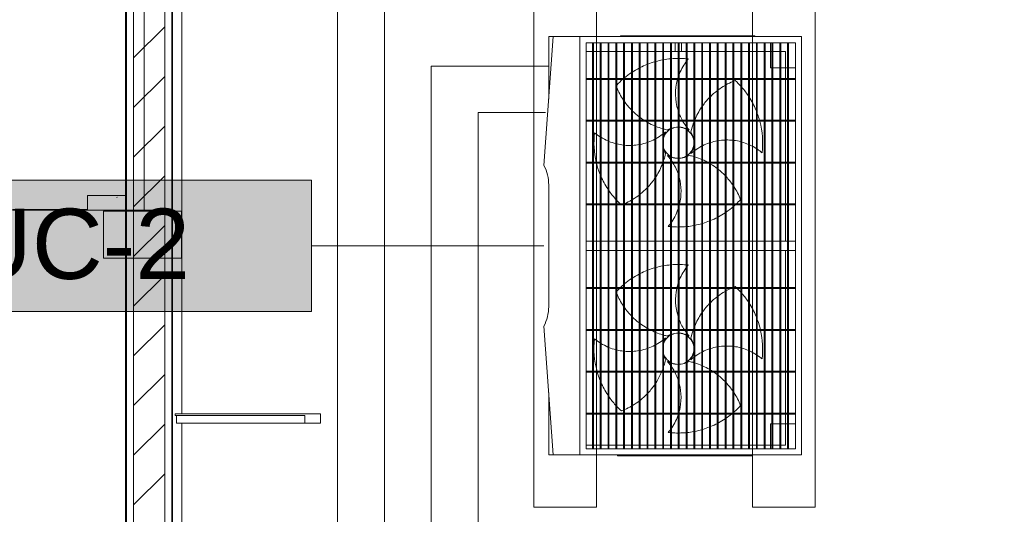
# Model space of a CAD drawing. Header units: metres. Extents: x 2.5 to 41.3, y -72.9 to -49.4.
# Tile 22 of 28: x 34.7 to 37.8, y -55.3 to -53.7. Entities that reach past the tile are written whole.
import ezdxf

# ---------------------------------------------------------------- set-up
doc = ezdxf.new("R2010")
doc.units = ezdxf.units.M
for name, color, linetype, lineweight in [('A-COLS', 7, 'Continuous', 18), ('A-FLOR', 7, 'Continuous', 18), ('A-GLAZ-CWMG', 7, 'Continuous', 18), ('A-WALL', 7, 'Continuous', 18), ('A-WALL-PATT', 7, 'Continuous', 18), ('M-EQPM', 7, 'Continuous', 18), ('S-BEAM', 7, 'Continuous', 18), ('S-COLS', 7, 'Continuous', 18)]:
    doc.layers.add(name, color=color, linetype=linetype, lineweight=lineweight)
for name, color, linetype, lineweight, true_color in [('LAJE TÉCNICA -FRIG_dwg', 7, 'Continuous', 18, 0x767676), ('M-EQPM-IDEN', 1, 'Continuous', 9, 0xff0000), ('TUB_FRIGO', 30, 'Continuous', 18, 0xff7f00)]:
    doc.layers.add(name, color=color, linetype=linetype, lineweight=lineweight, true_color=true_color)
doc.styles.add('Arial_4', font='arial.ttf', dxfattribs={"height": 0.225})
pattern_1 = [(50, (21.555, -62.9), (0.546555, -0.047815), [0.05715, -0.62865]), (355, (21.555, -62.9), (-0.105728, 0.573166), [0.04572, -0.50292]), (100.451, (21.601, -62.904), (0.440828, 0.525349), [0.04857, -0.53427]), (46.184, (21.555, -62.748), (0.813237, -0.12613), [0.08573, -0.94298]), (96.636, (21.623, -62.758), (0.712212, 0.742287), [0.07286, -0.80141]), (351.184, (21.555, -62.748), (0.712217, 0.742274), [0.06858, -0.75438]), (21, (21.631, -62.786), (0.454846, -0.306795), [0.05715, -0.62865]), (326, (21.631, -62.786), (0.185405, 0.55256), [0.04572, -0.50292]), (71.451, (21.669, -62.811), (0.640251, 0.245763), [0.04857, -0.53427]), (37.5, (21.555, -62.9), (0.009261, 0.2536672), [0.02515, -0.47168, 0.02515, -0.48539, -0.50482]), (37.5, (21.555, -62.9), (0.009261, 0.2536672), [-1.007, 0.02515, -0.47968]), (7.5, (21.555, -62.9), (0.200456, 0.300546), [0.02515, -0.26594, 0.02515, -0.46025, -0.1924]), (7.5, (21.555, -62.9), (0.200456, 0.300546), [-0.77648, 0.02515, -0.16726]), (327.5, (21.385, -62.9), (0.4067682, -0.0171882), [0.02515, -0.16535, 0.02515, -0.56921, -0.78867]), (327.5, (21.385, -62.9), (0.4067682, -0.0171882), [-0.78486, 0.02515, -0.76352]), (317.5, (21.309, -62.9), (0.444383, 0.0762794), [0.02515, -0.2225, 0.02515, -0.36957, -0.56007]), (317.5, (21.309, -62.9), (0.444383, 0.0762794), [-0.64237, 0.02515, -0.53492])]
pattern_2 = [(45, (21.555, -62.9), (-0.0795495, 0.0795495), [])]

# ---------------------------------------------------------------- blocks, each defined once
blk = doc.blocks.new('Paredes 15 - Paredes 6-6874455-LAJE TÉCNICA - FRIGORÍFICA')
at = {"layer": 'A-WALL', "color": 253, "true_color": 0xaaaaaa}
for p, q in [((35.179, -54.3441), (34.6671, -54.3441)), ((35.179, -68.442), (35.179, -54.3441))]:
    blk.add_line(p, q, dxfattribs=at)
blk = doc.blocks.new('Rectangular Mullion - 50 x 150mm-V3-LAJE TÉCNICA - FRIGORÍFICA')
at = {"layer": 'A-GLAZ-CWMG', "color": 253, "true_color": 0xaaaaaa}
for p, q in [((35.1876, -54.9962), (35.1876, -55.0012)), ((35.6529, -54.9962), (35.1876, -54.9962)), ((35.1876, -55.0012), (35.6026, -55.0012)), ((35.1917, -55.0262), (35.1917, -55.0012)), ((35.6026, -55.0012), (35.6026, -55.0262)), ((35.6529, -55.0262), (35.6529, -54.9962)), ((35.1917, -55.0262), (35.6026, -55.0262)), ((35.6026, -55.0262), (35.6529, -55.0262))]:
    blk.add_line(p, q, dxfattribs=at)
blk = doc.blocks.new('4 GRE - ESCOLA DE CINEMA E AUDIOVISUAL CINE REX R07_rvt-1-LAJE TÉCNICA - FRIGORÍFICA')
at = {"layer": 'A-WALL-PATT', "true_color": 0xd4d4d4}
h = blk.add_hatch(dxfattribs=at)
h.set_pattern_fill('FP_1', color=254, style=0, pattern_type=2)
h.set_pattern_definition(pattern_1)
h.paths.add_polyline_path([(35.029, -54.842), (35.0315, -54.842), (35.0309, -52.0804), (35.029, -52.0804), (35.029, -54.4523)])
h.paths.add_polyline_path([(35.0315, -52.0504), (35.0312, -51.5804), (35.029, -51.5804), (35.029, -52.0504), (35.0309, -52.0504)])
h.paths.add_polyline_path([(35.029, -51.5504), (35.0315, -51.5504), (35.0315, -51.0479), (35.029, -51.0479), (35.029, -51.3037)])
h = blk.add_hatch(dxfattribs=at)
h.set_pattern_fill('FP_2', color=254, style=0, pattern_type=2)
h.set_pattern_definition(pattern_2)
h.paths.add_polyline_path([(35.154, -54.842), (35.154, -51.1704), (35.054, -51.1704), (35.054, -54.842), (35.1385, -54.842)])
h = blk.add_hatch(dxfattribs=at)
h.set_pattern_fill('FP_1', color=254, style=0, pattern_type=2)
h.set_pattern_definition(pattern_1)
h.paths.add_polyline_path([(35.1765, -54.842), (35.179, -54.842), (35.179, -51.1954), (35.1765, -51.1954), (35.1765, -54.4523)])
h = blk.add_hatch(dxfattribs=at)
h.set_pattern_fill('FP_1', color=254, style=0, pattern_type=2)
h.set_pattern_definition(pattern_1)
h.paths.add_polyline_path([(35.1765, -68.5214), (35.1765, -68.5189), (35.0315, -68.5189), (35.0315, -54.842), (35.029, -54.842), (35.029, -68.5214), (35.1385, -68.5214)])
h = blk.add_hatch(dxfattribs=at)
h.set_pattern_fill('FP_2', color=254, style=0, pattern_type=2)
h.set_pattern_definition(pattern_2)
h.paths.add_polyline_path([(35.054, -68.4964), (35.154, -68.4964), (35.154, -54.842), (35.054, -54.842), (35.054, -67.9462)])
h = blk.add_hatch(dxfattribs=at)
h.set_pattern_fill('FP_1', color=254, style=0, pattern_type=2)
h.set_pattern_definition(pattern_1)
h.paths.add_polyline_path([(35.1765, -68.5214), (35.179, -68.5214), (35.179, -54.842), (35.1765, -54.842), (35.1765, -68.5189)])
at = {"layer": 'S-COLS', "true_color": 0xaaaaaa}
h = blk.add_hatch(dxfattribs=at)
h.set_pattern_fill('FP_11', color=253, style=0, pattern_type=2)
h.set_pattern_definition([(50, (21.555, -62.9), (0.273274, -0.0239114), [0.02857, -0.31432]), (355, (21.555, -62.9), (-0.0528634, 0.286588), [0.02286, -0.25146]), (100.451, (21.578, -62.902), (0.220418, 0.2626804), [0.02429, -0.26714]), (46.184, (21.555, -62.824), (0.4066185, -0.0630575), [0.04286, -0.47149]), (96.636, (21.589, -62.829), (0.356107, 0.371139), [0.03643, -0.4007]), (351.184, (21.555, -62.824), (0.356108, 0.371137), [0.03429, -0.37719]), (21, (21.593, -62.843), (0.2274184, -0.1533992), [0.02858, -0.31433]), (326, (21.593, -62.843), (0.092705, 0.276284), [0.02286, -0.25146]), (71.451, (21.612, -62.856), (0.3201318, 0.1228847), [0.02429, -0.26714]), (37.5, (21.555, -62.9), (0.0046375, 0.12683267), [0.00251, -0.2459, 0.00251, -0.25276, -0.25241]), (37.5, (21.555, -62.9), (0.0046375, 0.12683267), [-0.50368, 0.00251, -0.2499]), (7.5, (21.555, -62.9), (0.1002335, 0.1502687), [0.00251, -0.14303, 0.00251, -0.24018, -0.0962]), (7.5, (21.555, -62.9), (0.1002335, 0.1502687), [-0.38824, 0.00251, -0.09369]), (327.5, (21.47, -62.9), (0.2033841, -0.0085941), [0.00251, -0.09274, 0.00251, -0.29467, -0.39433]), (327.5, (21.47, -62.9), (0.2033841, -0.0085941), [-0.39243, 0.00251, -0.39182]), (317.5, (21.432, -62.9), (0.2221916, 0.0381397), [0.00251, -0.12131, 0.00251, -0.19484, -0.28004]), (317.5, (21.432, -62.9), (0.2221916, 0.0381397), [-0.32118, 0.00251, -0.27752])])
h.paths.add_polyline_path([(34.9071, -54.3441), (35.029, -54.3441), (35.029, -54.2969), (34.9071, -54.2969)])
at = {"layer": 'A-FLOR', "color": 253, "true_color": 0xaaaaaa}
blk.add_line((34.6671, -54.3415), (34.9071, -54.3415), dxfattribs=at)
at = {"layer": 'A-WALL', "color": 253, "true_color": 0xaaaaaa}
for p, q in [((35.029, -51.1954), (35.029, -54.842)), ((35.0315, -51.1954), (35.0315, -54.842)), ((35.054, -51.1954), (35.054, -54.842)), ((35.154, -51.1954), (35.154, -54.842)), ((35.1765, -51.1954), (35.1765, -54.842)), ((35.179, -54.842), (35.179, -51.1954)), ((35.029, -54.842), (35.029, -68.5214)), ((35.0315, -68.5189), (35.0315, -54.842)), ((35.054, -68.4964), (35.054, -54.842)), ((35.154, -68.4964), (35.154, -54.842)), ((35.1765, -68.5189), (35.1765, -54.842)), ((35.179, -68.5214), (35.179, -54.842))]:
    blk.add_line(p, q, dxfattribs=at)
at = {"layer": 'S-COLS', "color": 253, "true_color": 0xaaaaaa}
for p, q in [((34.9071, -54.3441), (34.9071, -54.2969)), ((34.9071, -54.2969), (35.029, -54.2969))]:
    blk.add_line(p, q, dxfattribs=at)
at = {"layer": 'A-GLAZ-CWMG', "color": 253, "lineweight": 18, "true_color": 0xaaaaaa}
blk.add_blockref('Rectangular Mullion - 50 x 150mm-V3-LAJE TÉCNICA - FRIGORÍFICA', (0, 0), dxfattribs=at)
at = {"layer": 'A-WALL', "color": 253, "lineweight": 18, "true_color": 0xaaaaaa}
blk.add_blockref('Paredes 15 - Paredes 6-6874455-LAJE TÉCNICA - FRIGORÍFICA', (0, 0), dxfattribs=at)
blk = doc.blocks.new('Family - P18-298923-LAJE TÉCNICA - FRIGORÍFICA')
at = {"layer": 'S-COLS', "color": 253, "true_color": 0xaaaaaa}
for p, q in [((0.125, 0.075), (-0.125, 0.075)), ((-0.125, 0.075), (-0.125, -0.075)), ((0.125, -0.075), (0.125, 0.075)), ((-0.125, -0.075), (0.125, -0.075))]:
    blk.add_line(p, q, dxfattribs=at)
blk = doc.blocks.new('Family - P18-301702-LAJE TÉCNICA - FRIGORÍFICA')
at = {"layer": 'S-COLS', "color": 253, "true_color": 0xaaaaaa}
for p, q in [((0.125, 0.075), (-0.125, 0.075)), ((-0.125, 0.075), (-0.125, -0.075)), ((0.125, -0.075), (0.125, 0.075)), ((-0.125, -0.075), (0.125, -0.075))]:
    blk.add_line(p, q, dxfattribs=at)
blk = doc.blocks.new('Family - V502-298933-LAJE TÉCNICA - FRIGORÍFICA')
at = {"layer": 'S-BEAM', "color": 253, "true_color": 0xaaaaaa}
for p, q in [((0.06, 1.5693), (0.06, 1.07)), ((0.06, 1.04), (0.06, -0.8237)), ((0.06, -0.8537), (0.06, -1.5693)), ((0.0303, -1.5693), (0.06, -1.5693))]:
    blk.add_line(p, q, dxfattribs=at)
blk = doc.blocks.new('Family - V503-298935-LAJE TÉCNICA - FRIGORÍFICA')
at = {"layer": 'S-BEAM', "color": 253, "true_color": 0xaaaaaa}
for p, q in [((0.06, 1.5007), (-0.06, 1.5007)), ((-0.06, 1.5007), (-0.06, -1.5007)), ((0.06, -1.5007), (0.06, 1.5007)), ((-0.06, -1.5007), (0.06, -1.5007))]:
    blk.add_line(p, q, dxfattribs=at)
blk = doc.blocks.new('ESTRUTURAL CINE REX _011_IFC-1-LAJE TÉCNICA - FRIGORÍFICA')
at = {"layer": 'A-COLS', "color": 253, "lineweight": 18, "true_color": 0xaaaaaa}
blk.add_blockref('Family - P18-301702-LAJE TÉCNICA - FRIGORÍFICA', (35.0834, -54.4219), dxfattribs=at)
at = {"layer": 'S-BEAM', "color": 253, "lineweight": 18, "true_color": 0xaaaaaa}
for name, p in [('Family - V503-298935-LAJE TÉCNICA - FRIGORÍFICA', (35.1486, -52.8462)), ('Family - V502-298933-LAJE TÉCNICA - FRIGORÍFICA', (35.1486, -56.0662))]:
    blk.add_blockref(name, p, dxfattribs=at)
at = {"layer": 'S-COLS', "color": 253, "lineweight": 18, "true_color": 0xaaaaaa}
blk.add_blockref('Family - P18-298923-LAJE TÉCNICA - FRIGORÍFICA', (35.0834, -54.4219), dxfattribs=at)
blk = doc.blocks.new('Midea_VRF_Outdoor_MVCMax-M615_670_730_785_850_WV2GN1_50_60Hz_ - MVC-M670WV2GN1-792027-LAJE TÉCNICA - FRIGORÍFICA')
at = {"layer": 'M-EQPM', "color": 1, "true_color": 0xff0000}
for p, q in [((0.67, 0.395), (-0.67, 0.395)), ((-0.67, 0.395), (-0.67, -0.315)), ((0.67, -0.315), (0.67, 0.395)), ((0.65, 0.3755), (-0.65, 0.3755)), ((-0.65, 0.3755), (-0.65, 0.375)), ((-0.65, 0.375), (0.65, 0.375)), ((-0.65, -0.295), (-0.65, 0.375)), ((-0.65, 0.375), (0.65, 0.375)), ((0.65, 0.353), (-0.65, 0.353)), ((-0.65, 0.353), (-0.65, 0.35)), ((-0.65, 0.35), (0.65, 0.35)), ((-0.57, 0.353), (-0.57, 0.375)), ((-0.57, 0.328), (-0.57, 0.35)), ((-0.533, 0.3755), (-0.536, 0.3755)), ((-0.536, 0.3755), (-0.536, -0.2945)), ((-0.533, -0.2945), (-0.533, 0.3755)), ((-0.399, 0.3755), (-0.402, 0.3755)), ((-0.402, 0.3755), (-0.402, -0.2945)), ((-0.399, -0.2945), (-0.399, 0.3755)), ((-0.265, 0.3755), (-0.268, 0.3755)), ((-0.268, 0.3755), (-0.268, -0.2945)), ((-0.265, -0.2945), (-0.265, 0.3755)), ((-0.131, 0.3755), (-0.134, 0.3755)), ((-0.134, 0.3755), (-0.134, -0.2945)), ((-0.131, -0.2945), (-0.131, 0.3755)), ((0.015, 0.3755), (-0.015, 0.3755)), ((-0.015, 0.3755), (-0.015, -0.2945)), ((0.015, -0.2945), (0.015, 0.3755)), ((0.137, 0.3755), (0.134, 0.3755)), ((0.134, 0.3755), (0.134, -0.2945)), ((0.137, -0.2945), (0.137, 0.3755)), ((0.271, 0.3755), (0.268, 0.3755)), ((0.268, 0.3755), (0.268, -0.2945)), ((0.271, -0.2945), (0.271, 0.3755)), ((0.405, 0.3755), (0.402, 0.3755)), ((0.402, 0.3755), (0.402, -0.2945)), ((0.405, -0.2945), (0.405, 0.3755)), ((0.539, 0.3755), (0.536, 0.3755)), ((0.536, 0.3755), (0.536, -0.2945)), ((0.539, -0.2945), (0.539, 0.3755)), ((0.57, 0.375), (0.57, 0.353)), ((0.57, 0.35), (0.57, 0.328)), ((0.65, 0.375), (0.65, 0.3755)), ((0.65, 0.375), (0.65, -0.295)), ((0.65, 0.35), (0.65, 0.353)), ((0.65, 0.328), (-0.65, 0.328)), ((-0.65, 0.328), (-0.65, 0.325)), ((-0.65, 0.325), (0.65, 0.325)), ((-0.536, 0.343), (-0.6224, 0.343)), ((-0.6224, 0.343), (-0.6224, 0.328)), ((-0.6224, 0.343), (-0.536, 0.343)), ((-0.6224, 0.328), (-0.6224, 0.343)), ((-0.6224, 0.325), (-0.6224, 0.303)), ((-0.6224, 0.303), (-0.6224, 0.325)), ((-0.57, 0.303), (-0.57, 0.325)), ((-0.402, 0.343), (-0.533, 0.343)), ((-0.533, 0.343), (-0.402, 0.343)), ((-0.268, 0.343), (-0.399, 0.343)), ((-0.399, 0.343), (-0.268, 0.343)), ((-0.134, 0.343), (-0.265, 0.343)), ((-0.265, 0.343), (-0.134, 0.343)), ((-0.015, 0.343), (-0.131, 0.343)), ((-0.131, 0.343), (-0.015, 0.343)), ((0.134, 0.343), (0.015, 0.343)), ((0.015, 0.343), (0.134, 0.343)), ((0.268, 0.343), (0.137, 0.343)), ((0.137, 0.343), (0.268, 0.343)), ((0.402, 0.343), (0.271, 0.343)), ((0.271, 0.343), (0.402, 0.343)), ((0.536, 0.343), (0.405, 0.343)), ((0.405, 0.343), (0.536, 0.343)), ((0.6389, 0.343), (0.539, 0.343)), ((0.539, 0.343), (0.6389, 0.343)), ((0.57, 0.325), (0.57, 0.303)), ((0.6389, 0.328), (0.6389, 0.343)), ((0.6389, 0.343), (0.6389, 0.328)), ((0.6389, 0.303), (0.6389, 0.325)), ((0.6389, 0.325), (0.6389, 0.303)), ((0.65, 0.325), (0.65, 0.328)), ((0.65, 0.303), (-0.65, 0.303)), ((-0.65, 0.303), (-0.65, 0.3)), ((-0.65, 0.3), (0.65, 0.3)), ((-0.65, 0.2955), (-0.57, 0.2955)), ((-0.6224, 0.3), (-0.6224, 0.278)), ((-0.6224, 0.278), (-0.6224, 0.3)), ((-0.57, 0.2955), (-0.57, 0.3)), ((0.57, 0.3), (0.57, 0.295)), ((0.57, 0.295), (0.65, 0.295)), ((0.6389, 0.278), (0.6389, 0.3)), ((0.6389, 0.3), (0.6389, 0.278)), ((0.65, 0.3), (0.65, 0.303)), ((0.65, 0.278), (-0.65, 0.278)), ((-0.65, 0.278), (-0.65, 0.275)), ((-0.65, 0.275), (0.65, 0.275)), ((0.65, 0.253), (-0.65, 0.253)), ((-0.65, 0.253), (-0.65, 0.25)), ((-0.6224, 0.275), (-0.6224, 0.253)), ((-0.6224, 0.253), (-0.6224, 0.275)), ((0.6389, 0.253), (0.6389, 0.275)), ((0.6389, 0.275), (0.6389, 0.253)), ((0.65, 0.275), (0.65, 0.278)), ((0.65, 0.25), (0.65, 0.253)), ((-0.67, 0.2455), (-0.673, 0.2455)), ((-0.673, 0.2455), (-0.673, 0.2255)), ((-0.673, 0.2455), (-0.673, 0.2448)), ((-0.673, -0.1645), (-0.673, 0.2255)), ((-0.65, 0.25), (0.65, 0.25)), ((0.65, 0.228), (-0.65, 0.228)), ((-0.65, 0.228), (-0.65, 0.225)), ((-0.65, 0.225), (0.65, 0.225)), ((-0.6224, 0.25), (-0.6224, 0.228)), ((-0.6224, 0.228), (-0.6224, 0.25)), ((-0.6224, 0.225), (-0.6224, 0.203)), ((-0.6224, 0.203), (-0.6224, 0.225)), ((0.6389, 0.228), (0.6389, 0.25)), ((0.6389, 0.25), (0.6389, 0.228)), ((0.6389, 0.203), (0.6389, 0.225)), ((0.6389, 0.225), (0.6389, 0.203)), ((0.65, 0.225), (0.65, 0.228)), ((0.673, 0.235), (0.67, 0.235)), ((0.673, 0.2343), (0.673, 0.235)), ((0.673, 0.215), (0.673, 0.235)), ((0.65, 0.203), (-0.65, 0.203)), ((-0.65, 0.203), (-0.65, 0.2)), ((-0.65, 0.2), (0.65, 0.2)), ((-0.6224, 0.2), (-0.6224, 0.178)), ((-0.6224, 0.178), (-0.6224, 0.2)), ((0.6389, 0.178), (0.6389, 0.2)), ((0.6389, 0.2), (0.6389, 0.178)), ((0.65, 0.2), (0.65, 0.203)), ((0.673, 0.215), (0.673, -0.175)), ((0.65, 0.178), (-0.65, 0.178)), ((-0.65, 0.178), (-0.65, 0.175)), ((-0.65, 0.175), (0.65, 0.175)), ((-0.6224, 0.175), (-0.6224, 0.153)), ((-0.6224, 0.153), (-0.6224, 0.175)), ((0.6389, 0.153), (0.6389, 0.175)), ((0.6389, 0.175), (0.6389, 0.153)), ((0.65, 0.175), (0.65, 0.178)), ((0.65, 0.153), (-0.65, 0.153)), ((-0.65, 0.153), (-0.65, 0.15)), ((-0.65, 0.15), (0.65, 0.15)), ((0.65, 0.128), (-0.65, 0.128)), ((-0.65, 0.128), (-0.65, 0.125)), ((-0.6224, 0.15), (-0.6224, 0.128)), ((-0.6224, 0.128), (-0.6224, 0.15)), ((0.6389, 0.128), (0.6389, 0.15)), ((0.6389, 0.15), (0.6389, 0.128)), ((0.65, 0.15), (0.65, 0.153)), ((0.65, 0.125), (0.65, 0.128)), ((-0.65, 0.125), (0.65, 0.125)), ((0.65, 0.103), (-0.65, 0.103)), ((-0.65, 0.103), (-0.65, 0.1)), ((-0.65, 0.1), (0.65, 0.1)), ((-0.6224, 0.125), (-0.6224, 0.103)), ((-0.6224, 0.103), (-0.6224, 0.125)), ((-0.6224, 0.1), (-0.6224, 0.078)), ((-0.6224, 0.078), (-0.6224, 0.1)), ((0.6389, 0.103), (0.6389, 0.125)), ((0.6389, 0.125), (0.6389, 0.103)), ((0.6389, 0.078), (0.6389, 0.1)), ((0.6389, 0.1), (0.6389, 0.078)), ((0.65, 0.1), (0.65, 0.103)), ((0.65, 0.078), (-0.65, 0.078)), ((-0.65, 0.078), (-0.65, 0.075)), ((-0.65, 0.075), (0.65, 0.075)), ((-0.6224, 0.075), (-0.6224, 0.053)), ((-0.6224, 0.053), (-0.6224, 0.075)), ((0.6389, 0.053), (0.6389, 0.075)), ((0.6389, 0.075), (0.6389, 0.053)), ((0.65, 0.075), (0.65, 0.078)), ((0.65, 0.053), (-0.65, 0.053)), ((-0.65, 0.053), (-0.65, 0.05)), ((-0.65, 0.05), (0.65, 0.05)), ((-0.6224, 0.05), (-0.6224, 0.028)), ((-0.6224, 0.028), (-0.6224, 0.05)), ((0.6389, 0.028), (0.6389, 0.05)), ((0.6389, 0.05), (0.6389, 0.028)), ((0.65, 0.05), (0.65, 0.053)), ((0.65, 0.028), (-0.65, 0.028)), ((-0.65, 0.028), (-0.65, 0.025)), ((-0.65, 0.025), (0.65, 0.025)), ((-0.6224, 0.01), (-0.65, 0.01)), ((0.65, 0.003), (-0.65, 0.003)), ((-0.65, 0.003), (-0.65, 0)), ((-0.6224, 0.025), (-0.6224, 0.003)), ((-0.6224, 0.003), (-0.6224, 0.025)), ((0.6389, 0.003), (0.6389, 0.025)), ((0.6389, 0.025), (0.6389, 0.003)), ((0.65, 0.025), (0.65, 0.028)), ((0.65, 0), (0.65, 0.003)), ((-0.65, 0), (0.65, 0)), ((-0.65, -0.01), (-0.6224, -0.01)), ((0.65, -0.022), (-0.65, -0.022)), ((-0.65, -0.022), (-0.65, -0.025)), ((-0.65, -0.025), (0.65, -0.025)), ((-0.6224, 0), (-0.6224, -0.022)), ((-0.6224, -0.022), (-0.6224, 0)), ((-0.6224, -0.025), (-0.6224, -0.047)), ((-0.6224, -0.047), (-0.6224, -0.025)), ((0.6389, -0.022), (0.6389, 0)), ((0.6389, 0), (0.6389, -0.022)), ((0.6389, -0.047), (0.6389, -0.025)), ((0.6389, -0.025), (0.6389, -0.047)), ((0.65, -0.025), (0.65, -0.022)), ((0.65, -0.047), (-0.65, -0.047)), ((-0.65, -0.047), (-0.65, -0.05)), ((-0.65, -0.05), (0.65, -0.05)), ((-0.6224, -0.05), (-0.6224, -0.072)), ((-0.6224, -0.072), (-0.6224, -0.05)), ((0.6389, -0.072), (0.6389, -0.05)), ((0.6389, -0.05), (0.6389, -0.072)), ((0.65, -0.05), (0.65, -0.047)), ((0.65, -0.072), (-0.65, -0.072)), ((-0.65, -0.072), (-0.65, -0.075)), ((-0.65, -0.075), (0.65, -0.075)), ((-0.6224, -0.075), (-0.6224, -0.097)), ((-0.6224, -0.097), (-0.6224, -0.075)), ((0.6389, -0.097), (0.6389, -0.075)), ((0.6389, -0.075), (0.6389, -0.097)), ((0.65, -0.075), (0.65, -0.072)), ((0.65, -0.097), (-0.65, -0.097)), ((-0.65, -0.097), (-0.65, -0.1)), ((-0.65, -0.1), (0.65, -0.1)), ((0.65, -0.122), (-0.65, -0.122)), ((-0.65, -0.122), (-0.65, -0.125)), ((-0.65, -0.125), (0.65, -0.125)), ((-0.6224, -0.1), (-0.6224, -0.122)), ((-0.6224, -0.122), (-0.6224, -0.1)), ((-0.6224, -0.125), (-0.6224, -0.147)), ((-0.6224, -0.147), (-0.6224, -0.125)), ((0.6389, -0.122), (0.6389, -0.1)), ((0.6389, -0.1), (0.6389, -0.122)), ((0.6389, -0.147), (0.6389, -0.125)), ((0.6389, -0.125), (0.6389, -0.147)), ((0.65, -0.1), (0.65, -0.097)), ((0.65, -0.125), (0.65, -0.122)), ((0.65, -0.147), (-0.65, -0.147)), ((-0.65, -0.147), (-0.65, -0.15)), ((-0.65, -0.15), (0.65, -0.15)), ((-0.6224, -0.15), (-0.6224, -0.172)), ((-0.6224, -0.172), (-0.6224, -0.15)), ((0.6389, -0.172), (0.6389, -0.15)), ((0.6389, -0.15), (0.6389, -0.172)), ((0.65, -0.15), (0.65, -0.147)), ((-0.673, -0.1645), (-0.673, -0.1845)), ((-0.673, -0.1838), (-0.673, -0.1845)), ((-0.673, -0.1845), (-0.67, -0.1845)), ((0.65, -0.172), (-0.65, -0.172)), ((-0.65, -0.172), (-0.65, -0.175)), ((-0.65, -0.175), (0.65, -0.175)), ((-0.6224, -0.175), (-0.6224, -0.197)), ((-0.6224, -0.197), (-0.6224, -0.175)), ((0.6389, -0.197), (0.6389, -0.175)), ((0.6389, -0.175), (0.6389, -0.197)), ((0.65, -0.175), (0.65, -0.172)), ((0.673, -0.195), (0.673, -0.175)), ((0.65, -0.197), (-0.65, -0.197)), ((-0.65, -0.197), (-0.65, -0.2)), ((-0.65, -0.2), (0.65, -0.2)), ((-0.6224, -0.2), (-0.6224, -0.222)), ((-0.6224, -0.222), (-0.6224, -0.2)), ((0.6389, -0.222), (0.6389, -0.2)), ((0.6389, -0.2), (0.6389, -0.222)), ((0.65, -0.2), (0.65, -0.197)), ((0.67, -0.195), (0.673, -0.195)), ((0.673, -0.195), (0.673, -0.1943)), ((0.65, -0.222), (-0.65, -0.222)), ((-0.65, -0.222), (-0.65, -0.225)), ((-0.65, -0.225), (0.65, -0.225)), ((0.65, -0.247), (-0.65, -0.247)), ((-0.65, -0.247), (-0.65, -0.25)), ((-0.65, -0.25), (0.65, -0.25)), ((-0.6224, -0.225), (-0.6224, -0.247)), ((-0.6224, -0.247), (-0.6224, -0.225)), ((-0.6224, -0.25), (-0.6224, -0.272)), ((-0.6224, -0.272), (-0.6224, -0.25)), ((0.6389, -0.247), (0.6389, -0.225)), ((0.6389, -0.225), (0.6389, -0.247)), ((0.6389, -0.272), (0.6389, -0.25)), ((0.6389, -0.25), (0.6389, -0.272)), ((0.65, -0.225), (0.65, -0.222)), ((0.65, -0.25), (0.65, -0.247)), ((0.65, -0.272), (-0.65, -0.272)), ((-0.65, -0.272), (-0.65, -0.275)), ((-0.65, -0.275), (0.65, -0.275)), ((-0.6224, -0.275), (-0.6224, -0.295)), ((-0.6224, -0.295), (-0.6224, -0.275)), ((0.6389, -0.295), (0.6389, -0.275)), ((0.6389, -0.275), (0.6389, -0.295)), ((0.65, -0.275), (0.65, -0.272)), ((-0.67, -0.315), (0.67, -0.315)), ((-0.67, -0.315), (-0.67, -0.4009)), ((0.67, -0.315), (-0.67, -0.315)), ((0.65, -0.295), (-0.65, -0.295)), ((-0.536, -0.2945), (-0.533, -0.2945)), ((-0.402, -0.2945), (-0.399, -0.2945)), ((-0.268, -0.2945), (-0.265, -0.2945)), ((-0.134, -0.2945), (-0.131, -0.2945)), ((-0.015, -0.2945), (0.015, -0.2945)), ((0.134, -0.2945), (0.137, -0.2945)), ((0.268, -0.2945), (0.271, -0.2945)), ((0.402, -0.2945), (0.405, -0.2945)), ((0.536, -0.2945), (0.539, -0.2945)), ((0.67, -0.4006), (0.67, -0.315)), ((-0.67, -0.4009), (-0.2572, -0.43)), ((-0.67, -0.4009), (-0.67, -0.415)), ((0.2578, -0.4303), (0.67, -0.4006)), ((0.67, -0.415), (0.67, -0.4006)), ((-0.67, -0.415), (-0.4701, -0.415)), ((-0.195, -0.415), (0.195, -0.415)), ((0.47, -0.415), (0.67, -0.415))]:
    blk.add_line(p, q, dxfattribs=at)
for centre, radius, start, end in [((-0.3302, 0), 0.27, 105.4369, 109.7442), ((-0.3302, 0), 0.27, 83.171, 104.7564), ((-0.1651, 0.156), 0.1739, 139.8861, 145.8463), ((0.3298, 0), 0.27, 103.2575, 109.7442), ((0.3298, 0), 0.27, 83.171, 102.6111), ((0.4949, 0.156), 0.1739, 139.8861, 145.8463), ((-0.3302, 0), 0.27, 123.2095, 130.9698), ((-0.3302, 0), 0.27, 111.5747, 121.9812), ((-0.1651, 0.156), 0.1739, 156.5266, 164.2427), ((-0.1651, 0.156), 0.1739, 147.0316, 155.4744), ((0.3298, 0), 0.27, 123.2095, 130.9698), ((0.3298, 0), 0.27, 111.5747, 121.9812), ((0.4949, 0.156), 0.1739, 156.5266, 164.2427), ((0.4949, 0.156), 0.1739, 147.0316, 155.4744), ((-0.3302, 0), 0.27, 131.9198, 137.5963), ((-0.1651, 0.156), 0.1739, 165.2949, 172.6975), ((-0.0641, -0.016), 0.2312, 111.3182, 122.8959), ((-0.3302, 0), 0.27, 43.1231, 47.5963), ((0.3298, 0), 0.27, 131.9198, 135.7125), ((0.4949, 0.156), 0.1739, 165.2949, 172.6975), ((0.5959, -0.016), 0.2312, 111.3182, 122.8959), ((0.3298, 0), 0.27, 41.4697, 47.5963), ((-0.3142, 0.2661), 0.2312, 201.3182, 202.4524), ((-0.3142, 0.2661), 0.2312, 203.2874, 209.4112), ((-0.1651, 0.156), 0.1739, 173.6937, 180.7292), ((-0.0641, -0.016), 0.2312, 124.1027, 132.9526), ((-0.3302, 0), 0.27, 41.4697, 42.1731), ((-0.3302, 0), 0.27, 34.6223, 40.6097), ((0.3298, 0), 0.27, 136.5725, 137.5963), ((0.3458, 0.2661), 0.2312, 201.3182, 202.4524), ((0.3458, 0.2661), 0.2312, 204.9217, 209.4112), ((0.4949, 0.156), 0.1739, 173.6937, 180.7292), ((0.5959, -0.016), 0.2312, 124.1027, 132.9526), ((0.3298, 0), 0.27, 39.9564, 40.6097), ((0.3298, 0), 0.27, 34.6223, 39.0064), ((-0.3142, 0.2661), 0.2312, 210.2462, 216.8845), ((-0.1651, 0.156), 0.1739, 181.9997, 189.3278), ((-0.0641, -0.016), 0.2312, 134.0726, 141.2768), ((-0.3302, 0), 0.27, 28.4062, 33.8764), ((0.3458, 0.2661), 0.2312, 210.2462, 216.8845), ((0.4949, 0.156), 0.1739, 181.9997, 189.3278), ((0.5959, -0.016), 0.2312, 134.0726, 141.2768), ((0.3298, 0), 0.27, 28.4062, 33.8764), ((-0.3142, 0.2661), 0.2312, 217.8307, 224.992), ((-0.3142, 0.2661), 0.2312, 226.1336, 234.505), ((-0.1651, 0.156), 0.1739, 190.3271, 197.8637), ((-0.1651, 0.156), 0.1739, 198.9259, 206.7155), ((-0.0641, -0.016), 0.2312, 149.7283, 150.8304), ((-0.0641, -0.016), 0.2312, 142.2591, 148.8725), ((-0.3302, 0), 0.27, 22.5107, 27.6603), ((-0.3302, 0), 0.27, 16.8426, 21.8305), ((0.3458, 0.2661), 0.2312, 217.8307, 224.992), ((0.3458, 0.2661), 0.2312, 226.1336, 234.505), ((0.4949, 0.156), 0.1739, 190.3271, 197.8637), ((0.4949, 0.156), 0.1739, 198.9259, 206.7155), ((0.5959, -0.016), 0.2312, 149.7283, 156.0039), ((0.5959, -0.016), 0.2312, 147.3049, 148.8725), ((0.5959, -0.016), 0.2312, 142.2591, 145.7941), ((0.3298, 0), 0.27, 22.5107, 27.6603), ((0.3298, 0), 0.27, 16.8426, 21.8305), ((-0.3142, 0.2661), 0.2312, 235.8948, 247.4891), ((-0.1651, 0.156), 0.1739, 207.958, 216.5966), ((-0.0641, -0.016), 0.2312, 156.7936, 162.5464), ((-0.0641, -0.016), 0.2312, 152.3412, 156.0039), ((-0.3302, 0), 0.27, 11.3613, 16.1625), ((0.3458, 0.2661), 0.2312, 235.8948, 247.4891), ((0.4949, 0.156), 0.1739, 207.958, 216.5966), ((0.5959, -0.016), 0.2312, 156.7936, 162.5464), ((0.3298, 0), 0.27, 11.3613, 16.1625), ((-0.3302, 0), 0.27, 173.171, 174.0436), ((-0.4862, 0.1651), 0.1739, 229.8861, 232.3546), ((-0.3142, 0.2661), 0.2312, 249.8555, 257.2532), ((-0.4862, 0.1651), 0.1739, 307.5186, 311.5723), ((-0.3102, 0), 0.07, 150, 156.2194), ((-0.3302, 0), 0.05, 34.3456, 145.6544), ((-0.3302, -0.02), 0.07, 60, 120), ((-0.1651, 0.156), 0.1739, 217.8026, 221.5723), ((-0.0641, -0.016), 0.2312, 163.3308, 167.2532), ((-0.3502, 0), 0.07, 23.7806, 30), ((-0.3302, 0), 0.27, 5.9743, 10.7149), ((0.3298, 0), 0.27, 173.171, 174.0436), ((0.1738, 0.1651), 0.1739, 229.8861, 232.3546), ((0.3458, 0.2661), 0.2312, 249.8555, 250.2453), ((0.3458, 0.2661), 0.2312, 251.0297, 257.2532), ((0.1738, 0.1651), 0.1739, 307.5186, 311.5723), ((0.3498, 0), 0.07, 150, 156.2194), ((0.3298, 0), 0.05, 34.3456, 145.6544), ((0.3298, -0.02), 0.07, 60, 120), ((0.4949, 0.156), 0.1739, 217.8026, 221.5723), ((0.5959, -0.016), 0.2312, 163.3308, 167.2532), ((0.3098, 0), 0.07, 23.7806, 30), ((0.3298, 0), 0.27, 5.9743, 10.7149), ((-0.3302, 0), 0.27, 174.6814, 179.3583), ((-0.3302, 0), 0.27, 179.9961, 184.6814), ((-0.4862, 0.1651), 0.1739, 234.1587, 249.8364), ((-0.4862, 0.1651), 0.1739, 290.1872, 299.0396), ((-0.4862, 0.1651), 0.1739, 300.2455, 305.7812), ((-0.3302, 0), 0.05, 180, 206.2684), ((-0.3102, 0), 0.07, 158.8849, 177.5162), ((-0.3302, 0), 0.05, 150, 176.5227), ((-0.3302, 0), 0.05, 3.4773, 30), ((-0.3302, 0), 0.05, 333.7316, 360), ((-0.3502, 0), 0.07, 2.4838, 21.1151), ((-0.1742, -0.1651), 0.1739, 107.4417, 121.6926), ((-0.1742, -0.1651), 0.1739, 76.6276, 104.6962), ((-0.1742, -0.1651), 0.1739, 55.9627, 72.7763), ((-0.3302, 0), 0.27, 0.6339, 5.3279), ((0.3298, 0), 0.27, 174.6814, 179.3583), ((0.3298, 0), 0.27, 179.9961, 184.6814), ((0.1738, 0.1651), 0.1739, 234.1587, 249.8364), ((0.1738, 0.1651), 0.1739, 290.1872, 303.0593), ((0.1738, 0.1651), 0.1739, 304.2652, 305.7812), ((0.3298, 0), 0.05, 180, 206.2684), ((0.3498, 0), 0.07, 158.8849, 177.5162), ((0.3298, 0), 0.05, 150, 176.5227), ((0.3298, 0), 0.05, 3.4773, 30), ((0.3298, 0), 0.05, 333.7316, 360), ((0.3098, 0), 0.07, 2.4838, 21.1151), ((0.4858, -0.1651), 0.1739, 107.4417, 117.7068), ((0.4858, -0.1651), 0.1739, 75.7162, 104.6962), ((0.4858, -0.1651), 0.1739, 55.9627, 72.0681), ((0.3298, 0), 0.27, 0.6339, 5.3279), ((-0.3302, 0), 0.27, 185.3279, 190.0684), ((-0.4862, 0.1651), 0.1739, 252.7763, 253.2607), ((-0.4862, 0.1651), 0.1739, 254.3128, 287.4417), ((-0.3102, 0), 0.07, 180, 198.4497), ((-0.3102, 0), 0.07, 201.1151, 210), ((-0.3302, 0), 0.05, 210, 251.1072), ((-0.3302, 0), 0.05, 288.8928, 330), ((-0.1742, -0.1651), 0.1739, 125.7812, 131.5723), ((-0.3502, 0), 0.07, 330, 338.8849), ((-0.3502, 0), 0.07, 341.5503, 360), ((-0.1742, -0.1651), 0.1739, 122.8985, 124.0439), ((-0.1742, -0.1651), 0.1739, 49.8861, 54.1587), ((-0.3302, 0), 0.27, 353.171, 354.6814), ((-0.3302, 0), 0.27, 355.3192, 359.9961), ((0.3298, 0), 0.27, 185.3279, 190.0684), ((0.1738, 0.1651), 0.1739, 252.7763, 256.768), ((0.1738, 0.1651), 0.1739, 257.7826, 287.4417), ((0.3498, 0), 0.07, 180, 198.4497), ((0.3498, 0), 0.07, 201.1151, 210), ((0.3298, 0), 0.05, 210, 251.1072), ((0.3298, 0), 0.05, 288.8928, 330), ((0.4858, -0.1651), 0.1739, 125.7812, 131.5723), ((0.3098, 0), 0.07, 330, 338.8849), ((0.3098, 0), 0.07, 341.5503, 360), ((0.4858, -0.1651), 0.1739, 118.8788, 124.0439), ((0.4858, -0.1651), 0.1739, 49.8861, 54.1587), ((0.3298, 0), 0.27, 353.171, 354.6814), ((0.3298, 0), 0.27, 355.3192, 359.9961), ((-0.3302, 0), 0.27, 190.7149, 195.4823), ((-0.5963, 0.016), 0.2312, 337.578, 343.3308), ((-0.5963, 0.016), 0.2312, 344.1153, 347.2532), ((-0.3302, 0.02), 0.07, 240, 253.6812), ((-0.4953, -0.156), 0.1739, 39.0085, 41.5723), ((-0.4953, -0.156), 0.1739, 28.9592, 37.8026), ((-0.3302, 0.02), 0.07, 286.3188, 300), ((-0.3462, -0.2661), 0.2312, 72.222, 77.2532), ((-0.3462, -0.2661), 0.2312, 57.4057, 69.3562), ((0.3298, 0), 0.27, 190.7149, 195.4823), ((0.0637, 0.016), 0.2312, 337.578, 343.3308), ((0.0637, 0.016), 0.2312, 344.1153, 347.2532), ((0.3298, 0.02), 0.07, 240, 253.6812), ((0.1647, -0.156), 0.1739, 39.0085, 41.5723), ((0.1647, -0.156), 0.1739, 28.9592, 37.8026), ((0.3298, 0.02), 0.07, 286.3188, 300), ((0.3138, -0.2661), 0.2312, 72.222, 77.2532), ((0.3138, -0.2661), 0.2312, 67.5257, 69.8555), ((0.3138, -0.2661), 0.2312, 57.4057, 66.7413), ((-0.3302, 0), 0.27, 196.1625, 201.1504), ((-0.5963, 0.016), 0.2312, 330.584, 336.7936), ((-0.4953, -0.156), 0.1739, 19.9881, 27.7777), ((-0.3462, -0.2661), 0.2312, 47.2751, 55.8948), ((0.3298, 0), 0.27, 196.1625, 201.1504), ((0.0637, 0.016), 0.2312, 330.584, 332.5428), ((0.0637, 0.016), 0.2312, 334.0536, 336.7936), ((0.1647, -0.156), 0.1739, 19.9881, 27.7777), ((0.3138, -0.2661), 0.2312, 47.2751, 55.8948), ((-0.3302, 0), 0.27, 201.8305, 206.9144), ((-0.3302, 0), 0.27, 207.6603, 213.1305), ((-0.5963, 0.016), 0.2312, 315.0549, 322.2591), ((-0.5963, 0.016), 0.2312, 323.2415, 327.5065), ((-0.5963, 0.016), 0.2312, 329.0173, 329.7283), ((-0.4953, -0.156), 0.1739, 11.3264, 18.9259), ((-0.4953, -0.156), 0.1739, 2.999, 10.3271), ((-0.3462, -0.2661), 0.2312, 38.7769, 46.1336), ((-0.3462, -0.2661), 0.2312, 31.0813, 37.8307), ((0.3298, 0), 0.27, 201.8305, 206.9144), ((0.3298, 0), 0.27, 207.6603, 213.1305), ((0.0637, 0.016), 0.2312, 315.0549, 322.2591), ((0.0637, 0.016), 0.2312, 323.2415, 329.7283), ((0.1647, -0.156), 0.1739, 11.3264, 18.9259), ((0.1647, -0.156), 0.1739, 2.999, 10.3271), ((0.3138, -0.2661), 0.2312, 38.7769, 46.1336), ((0.3138, -0.2661), 0.2312, 31.0813, 37.8307), ((-0.3302, 0), 0.27, 213.8764, 219.7496), ((-0.5963, 0.016), 0.2312, 305.3095, 314.0726), ((-0.4953, -0.156), 0.1739, 354.69, 1.9997), ((-0.3462, -0.2661), 0.2312, 24.1225, 30.2462), ((0.3298, 0), 0.27, 213.8764, 219.7496), ((0.0637, 0.016), 0.2312, 305.3095, 314.0726), ((0.1647, -0.156), 0.1739, 354.69, 1.9997), ((0.3138, -0.2661), 0.2312, 24.1225, 30.2462), ((-0.3302, 0), 0.27, 221.0331, 226.9165), ((-0.5963, 0.016), 0.2312, 292.6185, 304.1027), ((-0.4953, -0.156), 0.1739, 346.3471, 353.6937), ((-0.3302, 0), 0.27, 312.8698, 316.6872), ((0.3298, 0), 0.27, 220.6097, 223.2498), ((0.3298, 0), 0.27, 224.1999, 226.9165), ((0.0637, 0.016), 0.2312, 292.6185, 304.1027), ((0.1647, -0.156), 0.1739, 346.3471, 353.6937), ((0.3298, 0), 0.27, 312.8698, 317.5963), ((0.3138, -0.2661), 0.2312, 21.3182, 23.2874), ((-0.4953, -0.156), 0.1739, 337.5788, 345.2949), ((-0.3302, 0), 0.27, 304.4379, 311.9198), ((0.1647, -0.156), 0.1739, 337.5788, 345.2949), ((0.3298, 0), 0.27, 304.4379, 311.9198), ((-0.4953, -0.156), 0.1739, 319.8861, 327.0316), ((-0.4953, -0.156), 0.1739, 328.217, 336.5266), ((-0.3302, 0), 0.27, 283.9902, 291.5747), ((-0.3302, 0), 0.27, 293.4052, 303.2095), ((0.1647, -0.156), 0.1739, 319.8861, 327.0316), ((0.1647, -0.156), 0.1739, 328.217, 336.5266), ((0.3298, 0), 0.27, 286.2078, 291.5747), ((0.3298, 0), 0.27, 293.4052, 303.2095), ((-0.3302, 0), 0.27, 263.171, 283.3438), ((0.3298, 0), 0.27, 263.171, 285.5276), ((-0.195, -0.5514), 0.1364, 90, 117.1211), ((0.195, -0.5514), 0.1364, 62.595, 90)]:
    blk.add_arc(centre, radius, start, end, dxfattribs=at)
blk = doc.blocks.new('LAJE TÉCNICA -FRIG_dwg-1114779-LAJE TÉCNICA - FRIGORÍFICA')
at = {"layer": 'TUB_FRIGO', "color": 5, "true_color": 0x0000ff, "flags": 128}
for points in [[(14.8286, 10.5902), (14.1524, 10.5902), (14.1524, 4.836), (17.4963, 4.836), (17.4963, 0.8039), (16.2112, 0.8039), (16.2112, 1.2929)], [(16.2112, -2.0961), (16.2112, -2.5161), (17.7963, -2.5161), (17.7963, 5.136), (14.4524, 5.136), (14.4524, 9.1326), (14.8286, 9.1326)]]:
    blk.add_lwpolyline(points, dxfattribs=at)
at = {"layer": 'TUB_FRIGO', "flags": 128}
for points in [[(14.818, 10.4385), (14.3024, 10.4385), (14.3024, 4.986), (17.6463, 4.986), (17.6463, 1.4383)], [(14.818, 8.9845), (14.6024, 8.9845), (14.6024, 5.286), (17.9463, 5.286), (17.9463, -1.8004)]]:
    blk.add_lwpolyline(points, dxfattribs=at)
blk = doc.blocks.new('M_Identificador de equipamento mecânico_BTS - Em caixas-817025-LAJE TÉCNICA - FRIGORÍFICA')
at = {"layer": 'M-EQPM-IDEN', "true_color": 0xf5f5f5}
blk.add_hatch(color=7, dxfattribs=at).paths.add_polyline_path([(0.01, 0.0028), (0.01, -0.0028), (-0.01, -0.0028), (-0.01, 0.0028)])
at = {"layer": 'M-EQPM-IDEN'}
for p, q in [((0.01, 0.0028), (-0.01, 0.0028)), ((-0.01, 0.0028), (-0.01, -0.0028)), ((-0.01, 0.0028), (0.01, 0.0028)), ((-0.01, -0.0028), (-0.01, 0.0028)), ((0.01, -0.0028), (0.01, 0.0028)), ((0.01, 0.0028), (0.01, -0.0028)), ((-0.01, -0.0028), (0.01, -0.0028)), ((0.01, -0.0028), (-0.01, -0.0028))]:
    blk.add_line(p, q, dxfattribs=at)

msp = doc.modelspace()

# ---------------------------------------------------------------- linework, layer by layer
at = {"layer": 'A-FLOR', "color": 253, "true_color": 0xaaaaaa}
msp.add_line((35.2086, -54.3469), (35.2086, -54.4969), dxfattribs=at)
at = {"layer": 'A-WALL', "color": 253, "true_color": 0xaaaaaa}
for p, q in [((36.3364, -55.2955), (36.3364, -52.1973)), ((36.5364, -52.1973), (36.5364, -55.2955)), ((37.0364, -55.2955), (37.0364, -52.1955)), ((37.2364, -52.1955), (37.2364, -55.2955)), ((36.3364, -55.2955), (36.5364, -55.2955)), ((37.0364, -55.2955), (37.2364, -55.2955))]:
    msp.add_line(p, q, dxfattribs=at)
at = {"layer": 'M-EQPM-IDEN'}
msp.add_line((36.3683, -54.4577), (35.624, -54.4577), dxfattribs=at)

# ---------------------------------------------------------------- block references
at = {"lineweight": 5}
for name in ['4 GRE - ESCOLA DE CINEMA E AUDIOVISUAL CINE REX R07_rvt-1-LAJE TÉCNICA - FRIGORÍFICA', 'ESTRUTURAL CINE REX _011_IFC-1-LAJE TÉCNICA - FRIGORÍFICA']:
    msp.add_blockref(name, (0, 0), dxfattribs=at)
at = {"layer": 'LAJE TÉCNICA -FRIG_dwg', "color": 7}
msp.add_blockref('LAJE TÉCNICA -FRIG_dwg-1114779-LAJE TÉCNICA - FRIGORÍFICA', (21.555, -63.0153), dxfattribs=at)
at = {"layer": 'M-EQPM', "color": 1, "true_color": 0xff0000, "rotation": 270.0000000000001}
msp.add_blockref('Midea_VRF_Outdoor_MVCMax-M615_670_730_785_850_WV2GN1_50_60Hz_ - MVC-M670WV2GN1-792027-LAJE TÉCNICA - FRIGORÍFICA', (36.7986, -54.4577), dxfattribs=at)
at = {"layer": 'M-EQPM-IDEN', "xscale": 74.99999999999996, "yscale": 74.99999999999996, "zscale": 74.99999999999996}
msp.add_blockref('M_Identificador de equipamento mecânico_BTS - Em caixas-817025-LAJE TÉCNICA - FRIGORÍFICA', (34.874, -54.4577), dxfattribs=at)

# ---------------------------------------------------------------- texts
at = {"layer": 'M-EQPM-IDEN', "color": 7, "insert": (34.5017, -54.3389), "char_height": 0.225, "width": 0.895886, "attachment_point": 1, "style": 'Arial_4'}
msp.add_mtext('UC-2', dxfattribs=at)

doc.saveas('drawing.dxf')
